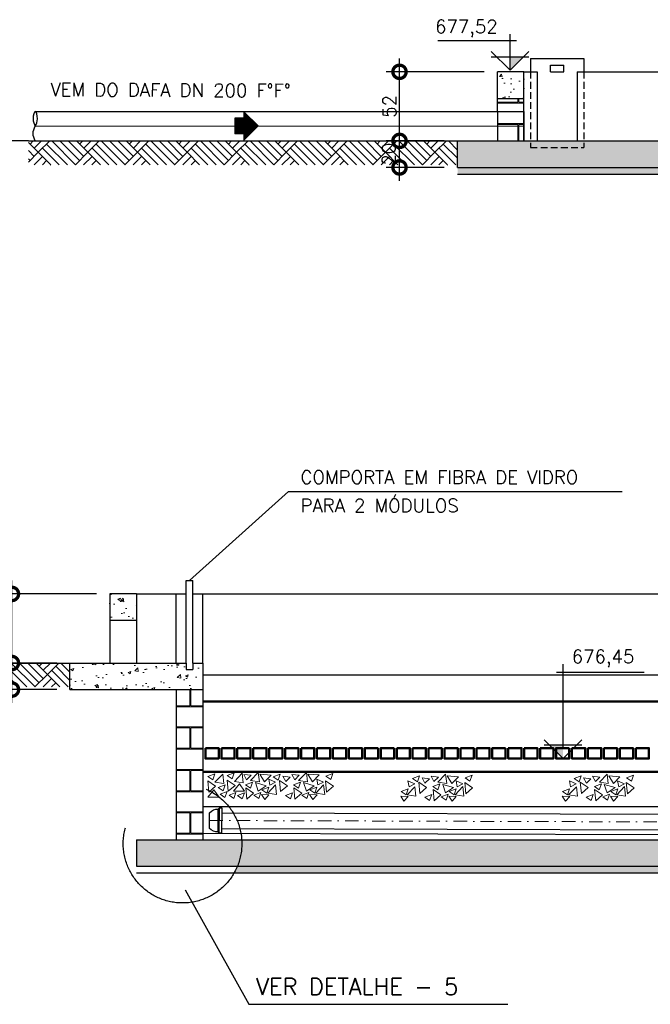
# Model space of a CAD drawing. Header units: millimetres. Extents: x 6229 to 11806, y 4271 to 11505.
# Tile 6 of 25: x 7384 to 7859, y 5530 to 6271. Entities that reach past the tile are written whole.
import ezdxf

# ---------------------------------------------------------------- set-up
doc = ezdxf.new("R2010")
doc.units = ezdxf.units.MM
doc.header["$LTSCALE"] = 8
doc.header["$MEASUREMENT"] = 0
for name, pattern in [('DASHDOT', [25.4, 12.7, -6.35, 0, -6.35]), ('DASHED', [0.75, 0.5, -0.25]), ('HIDDEN', [9.525, 6.35, -3.175])]:
    doc.linetypes.add(name, pattern=pattern)
doc.layers.get('Defpoints').update_dxf_attribs({"color": 200})
for name, color, linetype in [('-HACHURA', 7, 'Continuous'), ('COTAS', 16, 'Continuous'), ('DIM', 7, 'Continuous'), ('ELEVAÇÃO', 2, 'Continuous'), ('ESTRUTURA', 6, 'Continuous'), ('FLUXO', 7, 'Continuous'), ('LAYER3', 3, 'Continuous'), ('LFINA', 3, 'Continuous'), ('LIMHATRA', 2, 'HIDDEN'), ('NA', 130, 'Continuous'), ('RELAÇÀO', 2, 'Continuous'), ('TERRENO', 1, 'Continuous'), ('TEXTO', 2, 'Continuous')]:
    doc.layers.add(name, color=color, linetype=linetype)
for name, color, linetype, lineweight in [('-TIJOLO', 9, 'Continuous', 9), ('BAR-EIXOS', 7, 'DASHDOT', 20), ('BAR-PECAS', 2, 'Continuous', 30), ('CONCRETO', 3, 'Continuous', 9), ('PAREDE4', 3, 'Continuous', 50)]:
    doc.layers.add(name, color=color, linetype=linetype, lineweight=lineweight)
doc.styles.add('ROMANS', font='ROMANS.shx')
doc.dimstyles.new('DIM50', dxfattribs={"dimscale": 0, "dimtxt": 10, "dimasz": 20, "dimexe": 10, "dimexo": 10, "dimgap": 2.5, "dimtad": 1, "dimdec": 0, "dimtxsty": 'ROMANS', "dimblk": 'ARCHTICK', "dimblk1": 'DOTSMALL', "dimblk2": 'DOTSMALL', "dimsah": 1, "dimcen": 2.5, "dimdle": 10, "dimclrd": 7, "dimclre": 7, "dimclrt": 2, "dimazin": 0, "dimtfac": 1, "dimtdec": 0, "dimtmove": 2, "dimatfit": 3, "dimldrblk": 'ARCHTICK', "dimfxl": 0, "dimarcsym": 0})
pattern_1 = [(50, (577.26, -1736.82), (21.517805, -1.882564), [2.25, -24.75]), (355, (577.26, -1736.82), (-4.16254, 22.565764), [1.8, -19.8]), (100.4514, (579.053, -1736.976), (17.35528, 20.683186), [1.912206, -21.034263]), (46.1842, (577.26, -1730.82), (32.01723, -4.96557), [3.375, -37.125]), (96.6356, (579.928, -1731.233), (28.03988, 29.22354), [2.86831, -31.55139]), (351.1842, (577.26, -1730.82), (28.03986, 29.22356), [2.7, -29.7]), (21, (580.26, -1732.32), (17.907212, -12.078567), [2.25, -24.75]), (326, (580.26, -1732.32), (7.29946, 21.7545), [1.8, -19.8]), (71.4514, (581.752, -1733.326), (25.20668, 9.675915), [1.912206, -21.034263]), (37.5, (577.26, -1736.8196), (0.3647957, 9.9868156), [0, -19.56, 0, -20.1, 0, -19.875]), (7.5, (577.26, -1736.82), (7.892086, 11.832351), [0, -11.46, 0, -19.11, 0, -7.575]), (327.5, (570.57, -1736.8196), (16.014673, -0.676646), [0, -7.5, 0, -23.4, 0, -31.05]), (317.5, (567.57, -1736.82), (17.495585, 3.00315), [0, -9.75, 0, -15.54, 0, -22.05])]
pattern_2 = [(50, (0, 0), (21.517805, -1.882564), [2.25, -24.75]), (355, (0, 0), (-4.16254, 22.565764), [1.8, -19.8]), (100.4514, (1.793, -0.157), (17.35528, 20.683186), [1.912206, -21.034263]), (46.1842, (0, 6), (32.01723, -4.96557), [3.375, -37.125]), (96.6356, (2.668, 5.586), (28.03988, 29.22354), [2.86831, -31.55139]), (351.1842, (0, 6), (28.03986, 29.22356), [2.7, -29.7]), (21, (3, 4.5), (17.907212, -12.078567), [2.25, -24.75]), (326, (3, 4.5), (7.29946, 21.7545), [1.8, -19.8]), (71.4514, (4.492, 3.493), (25.20668, 9.675915), [1.912206, -21.034263]), (37.5, (0, 0), (0.3647957, 9.9868156), [0, -19.56, 0, -20.1, 0, -19.875]), (7.5, (0, 0), (7.892086, 11.832351), [0, -11.46, 0, -19.11, 0, -7.575]), (327.5, (-6.69, 0), (16.014673, -0.676646), [0, -7.5, 0, -23.4, 0, -31.05]), (317.5, (-9.69, 0), (17.495585, 3.00315), [0, -9.75, 0, -15.54, 0, -22.05])]

# ---------------------------------------------------------------- blocks, each defined once
blk = doc.blocks.new('_DOTSMALL')
at = {"color": 0, "linetype": 'ByBlock', "const_width": 0.5}
blk.add_lwpolyline([(-0.0625, 0, 1), (0.0625, 0, 1)], format="xyb", close=True, dxfattribs=at)
blk = doc.blocks.new('*D107')
at = {"layer": 'Defpoints', "color": 0}
for p in [(7670.24, 6231.64), (7743.92, 6231.64), (7713.92, 6179.64)]:
    blk.add_point(p, dxfattribs=at)
at = {"layer": 'DIM', "color": 7, "lineweight": -2}
for p, q in [((7670.24, 6169.64), (7670.24, 6241.64)), ((7733.92, 6231.64), (7660.24, 6231.64)), ((7703.92, 6179.64), (7660.24, 6179.64))]:
    blk.add_line(p, q, dxfattribs=at)
at = {"layer": 'DIM', "color": 7, "lineweight": -2, "xscale": 20, "yscale": 20, "zscale": 20}
for p, rotation in [((7670.24, 6231.64), 90), ((7670.24, 6179.64), 270)]:
    blk.add_blockref('_DOTSMALL', p, dxfattribs=dict(at, rotation=rotation))
at = {"layer": 'DIM', "color": 2, "insert": (7662.74, 6205.64), "char_height": 10, "attachment_point": 5, "rotation": 90, "style": 'ROMANS'}
blk.add_mtext('52', dxfattribs=at)
blk = doc.blocks.new('_ArchTick')
at = {"layer": 'COTAS', "color": 0, "const_width": 0.15}
blk.add_lwpolyline([(-0.5, -0.5), (0.5, 0.5)], dxfattribs=at)
blk = doc.blocks.new('*D108')
at = {"layer": 'Defpoints', "color": 0}
for p in [(7670.24, 6179.64), (7713.92, 6179.64), (7713.92, 6159.64)]:
    blk.add_point(p, dxfattribs=at)
at = {"layer": 'DIM', "color": 7, "lineweight": -2}
for p, q in [((7670.24, 6149.64), (7670.24, 6189.64)), ((7703.92, 6179.64), (7660.24, 6179.64)), ((7703.92, 6159.64), (7660.24, 6159.64))]:
    blk.add_line(p, q, dxfattribs=at)
at = {"layer": 'DIM', "color": 7, "lineweight": -2, "xscale": 20, "yscale": 20, "zscale": 20}
for p, rotation in [((7670.24, 6179.64), 90), ((7670.24, 6159.64), 270)]:
    blk.add_blockref('_DOTSMALL', p, dxfattribs=dict(at, rotation=rotation))
at = {"layer": 'DIM', "color": 2, "insert": (7662.26, 6169.64), "char_height": 10, "attachment_point": 5, "rotation": 90, "style": 'ROMANS'}
blk.add_mtext('20', dxfattribs=at)
blk = doc.blocks.new('*D109')
at = {"layer": 'Defpoints', "color": 0}
for p in [(7378.4, 5838.59), (7452.09, 5838.59), (7422.09, 5786.59)]:
    blk.add_point(p, dxfattribs=at)
at = {"layer": 'DIM', "color": 7, "lineweight": -2}
for p, q in [((7378.4, 5776.59), (7378.4, 5848.59)), ((7442.09, 5838.59), (7368.4, 5838.59)), ((7412.09, 5786.59), (7368.4, 5786.59))]:
    blk.add_line(p, q, dxfattribs=at)
at = {"layer": 'DIM', "color": 7, "lineweight": -2, "xscale": 20, "yscale": 20, "zscale": 20}
for p, rotation in [((7378.4, 5838.59), 90), ((7378.4, 5786.59), 270)]:
    blk.add_blockref('_DOTSMALL', p, dxfattribs=dict(at, rotation=rotation))
at = {"layer": 'DIM', "color": 2, "insert": (7370.9, 5812.59), "char_height": 10, "attachment_point": 5, "rotation": 90, "style": 'ROMANS'}
blk.add_mtext('52', dxfattribs=at)
blk = doc.blocks.new('*D110')
at = {"layer": 'Defpoints', "color": 0}
for p in [(7378.4, 5786.59), (7422.09, 5786.59), (7422.09, 5766.59)]:
    blk.add_point(p, dxfattribs=at)
at = {"layer": 'DIM', "color": 7, "lineweight": -2}
for p, q in [((7378.4, 5756.59), (7378.4, 5796.59)), ((7412.09, 5786.59), (7368.4, 5786.59)), ((7412.09, 5766.59), (7368.4, 5766.59))]:
    blk.add_line(p, q, dxfattribs=at)
at = {"layer": 'DIM', "color": 7, "lineweight": -2, "xscale": 20, "yscale": 20, "zscale": 20}
for p, rotation in [((7378.4, 5786.59), 90), ((7378.4, 5766.59), 270)]:
    blk.add_blockref('_DOTSMALL', p, dxfattribs=dict(at, rotation=rotation))
at = {"layer": 'DIM', "color": 2, "insert": (7370.43, 5776.59), "char_height": 10, "attachment_point": 5, "rotation": 90, "style": 'ROMANS'}
blk.add_mtext('20', dxfattribs=at)
blk = doc.blocks.new('A$C26ED7CE0')
for p, q in [((0.1661, 0.1761), (0.0461, 0.1761)), ((0.0461, 0.1061), (0.0461, 0.1761)), ((0.1661, 0.1061), (0.1661, 0.1761)), ((0.1061, 0), (0, 0.1061)), ((0.0461, 0.1061), (0, 0.1061)), ((0.1061, 0), (0.2121, 0.1061)), ((0.2121, 0.1061), (0.1661, 0.1061))]:
    blk.add_line(p, q)
at = {"color": 0}
for p, q in [((0.1632, 0.0571), (0.0461, 0.1742)), ((0.1614, 0.0553), (0.0461, 0.1707)), ((0.1596, 0.0536), (0.0461, 0.1671)), ((0.1579, 0.0518), (0.0461, 0.1636)), ((0.1561, 0.05), (0.0461, 0.1601)), ((0.1543, 0.0483), (0.0461, 0.1565)), ((0.1526, 0.0465), (0.0461, 0.153)), ((0.1508, 0.0447), (0.0461, 0.1495)), ((0.1649, 0.0589), (0.0478, 0.1761)), ((0.1667, 0.0606), (0.0513, 0.1761)), ((0.1685, 0.0624), (0.0548, 0.1761)), ((0.1702, 0.0642), (0.0584, 0.1761)), ((0.172, 0.0659), (0.0619, 0.1761)), ((0.1738, 0.0677), (0.0654, 0.1761)), ((0.1755, 0.0695), (0.069, 0.1761)), ((0.1773, 0.0712), (0.0725, 0.1761)), ((0.1791, 0.073), (0.076, 0.1761)), ((0.1809, 0.0748), (0.0796, 0.1761)), ((0.1826, 0.0766), (0.0831, 0.1761)), ((0.1844, 0.0783), (0.0866, 0.1761)), ((0.1862, 0.0801), (0.0902, 0.1761)), ((0.1879, 0.0819), (0.0937, 0.1761)), ((0.1661, 0.1072), (0.0972, 0.1761)), ((0.1661, 0.1108), (0.1008, 0.1761)), ((0.1661, 0.1143), (0.1043, 0.1761)), ((0.1661, 0.1179), (0.1079, 0.1761)), ((0.1661, 0.1214), (0.1114, 0.1761)), ((0.1661, 0.1249), (0.1149, 0.1761)), ((0.1661, 0.1285), (0.1185, 0.1761)), ((0.1661, 0.132), (0.122, 0.1761)), ((0.1661, 0.1355), (0.1255, 0.1761)), ((0.1661, 0.1391), (0.1291, 0.1761)), ((0.1661, 0.1426), (0.1326, 0.1761)), ((0.1661, 0.1461), (0.1361, 0.1761)), ((0.1661, 0.1497), (0.1397, 0.1761)), ((0.1661, 0.1532), (0.1432, 0.1761)), ((0.1661, 0.1567), (0.1467, 0.1761)), ((0.1661, 0.1603), (0.1503, 0.1761)), ((0.1661, 0.1638), (0.1538, 0.1761)), ((0.1661, 0.1674), (0.1574, 0.1761)), ((0.1661, 0.1709), (0.1609, 0.1761)), ((0.1661, 0.1744), (0.1644, 0.1761)), ((0.1066, 0.0005), (0.0011, 0.1061)), ((0.1084, 0.0023), (0.0046, 0.1061)), ((0.1101, 0.0041), (0.0081, 0.1061)), ((0.1119, 0.0058), (0.0117, 0.1061)), ((0.1137, 0.0076), (0.0152, 0.1061)), ((0.1154, 0.0094), (0.0188, 0.1061)), ((0.1172, 0.0111), (0.0223, 0.1061)), ((0.119, 0.0129), (0.0258, 0.1061)), ((0.1207, 0.0147), (0.0294, 0.1061)), ((0.1225, 0.0164), (0.0329, 0.1061)), ((0.1243, 0.0182), (0.0364, 0.1061)), ((0.1261, 0.02), (0.04, 0.1061)), ((0.1278, 0.0218), (0.0435, 0.1061)), ((0.149, 0.043), (0.0461, 0.1459)), ((0.1473, 0.0412), (0.0461, 0.1424)), ((0.1455, 0.0394), (0.0461, 0.1389)), ((0.1437, 0.0377), (0.0461, 0.1353)), ((0.142, 0.0359), (0.0461, 0.1318)), ((0.1402, 0.0341), (0.0461, 0.1283)), ((0.1384, 0.0324), (0.0461, 0.1247)), ((0.1367, 0.0306), (0.0461, 0.1212)), ((0.1349, 0.0288), (0.0461, 0.1176)), ((0.1331, 0.0271), (0.0461, 0.1141)), ((0.1314, 0.0253), (0.0461, 0.1106)), ((0.1296, 0.0235), (0.0461, 0.107)), ((0.1897, 0.0836), (0.1672, 0.1061)), ((0.1915, 0.0854), (0.1708, 0.1061)), ((0.1932, 0.0872), (0.1743, 0.1061)), ((0.195, 0.0889), (0.1779, 0.1061)), ((0.1968, 0.0907), (0.1814, 0.1061)), ((0.1985, 0.0925), (0.1849, 0.1061)), ((0.2003, 0.0942), (0.1885, 0.1061)), ((0.2021, 0.096), (0.192, 0.1061))]:
    blk.add_line(p, q, dxfattribs=at)

msp = doc.modelspace()

# ---------------------------------------------------------------- hatches: boundary and pattern name
at = {"layer": '-TIJOLO'}
h = msp.add_hatch(dxfattribs=at)
h.set_pattern_fill('AR-B816C', color=256, scale=2, style=0)
h.paths.add_polyline_path([(7763.92, 6211.64), (7743.92, 6211.64), (7743.92, 6179.64), (7763.92, 6179.64)])
h = msp.add_hatch(dxfattribs=at)
h.set_pattern_fill('AR-B816C', color=256, scale=2, style=0)
h.set_pattern_definition([(0, (-3831, -3014.31), (16, 16), [31.25, -0.75]), (0, (-3847, -3013.56), (16, 16), [31.25, -0.75]), (90, (-3831, -3014.31), (-16, 16), [-16.75, 15.25]), (90, (-3831.75, -3014.31), (-16, 16), [-16.75, 15.25])])
h.paths.add_polyline_path([(7522.09, 5766.59), (7502.09, 5766.59), (7502.09, 5653.59), (7522.09, 5653.59)])
at = {"layer": 'CONCRETO'}
h = msp.add_hatch(dxfattribs=at)
h.set_pattern_fill('AR-CONC', color=256, scale=3, style=0)
h.set_pattern_definition(pattern_1)
h.paths.add_polyline_path([(7743.92, 6211.64), (7763.92, 6211.64), (7763.92, 6231.64), (7743.92, 6231.64)])
h = msp.add_hatch(dxfattribs=at)
h.set_pattern_fill('AR-CONC', color=256, scale=3, style=0)
h.set_pattern_definition([(50, (-827.74, -1736.82), (21.517805, -1.882564), [2.25, -24.75]), (355, (-827.74, -1736.82), (-4.16254, 22.565764), [1.8, -19.8]), (100.4514, (-825.947, -1736.976), (17.35528, 20.683186), [1.912206, -21.034263]), (46.1842, (-827.74, -1730.82), (32.01723, -4.96557), [3.375, -37.125]), (96.6356, (-825.072, -1731.233), (28.03988, 29.223536), [2.86831, -31.55139]), (351.1842, (-827.74, -1730.82), (28.03986, 29.22356), [2.7, -29.7]), (21, (-824.74, -1732.32), (17.907212, -12.078567), [2.25, -24.75]), (326, (-824.74, -1732.32), (7.29946, 21.7545), [1.8, -19.8]), (71.4514, (-823.248, -1733.326), (25.20668, 9.675915), [1.912206, -21.034263]), (37.5, (-827.74, -1736.8196), (0.3647957, 9.9868156), [0, -19.56, 0, -20.1, 0, -19.875]), (7.5, (-827.74, -1736.82), (7.892086, 11.832351), [0, -11.46, 0, -19.11, 0, -7.575]), (327.5, (-834.43, -1736.8196), (16.014673, -0.676646), [0, -7.5, 0, -23.4, 0, -31.05]), (317.5, (-837.43, -1736.82), (17.495585, 3.00315), [0, -9.75, 0, -15.54, 0, -22.05])])
h.paths.add_polyline_path([(9118.92, 6179.64), (9118.92, 6159.64), (7713.92, 6159.64), (7713.92, 6179.64)])
h = msp.add_hatch(dxfattribs=at)
h.set_pattern_fill('AR-CONC', scale=3, style=0)
h.set_pattern_definition(pattern_1)
h.paths.add_polyline_path([(8363.92, 6159.64), (7713.92, 6159.64), (7713.92, 6154.64), (8363.92, 6154.64)])
h = msp.add_hatch(dxfattribs=at)
h.set_pattern_fill('AR-CONC', color=256, scale=3, style=0)
h.set_pattern_definition([(50, (-2444.575, -2272.175), (21.517805, -1.882564), [2.25, -24.75]), (355, (-2444.575, -2272.175), (-4.16254, 22.565764), [1.8, -19.8]), (100.4514, (-2442.782, -2272.332), (17.35528, 20.683186), [1.912206, -21.034263]), (46.1842, (-2444.575, -2266.175), (32.01723, -4.96557), [3.375, -37.125]), (96.6356, (-2441.907, -2266.59), (28.03988, 29.223536), [2.86831, -31.55139]), (351.1842, (-2444.575, -2266.175), (28.03986, 29.22356), [2.7, -29.7]), (21, (-2441.575, -2267.675), (17.907212, -12.078567), [2.25, -24.75]), (326, (-2441.575, -2267.675), (7.29946, 21.7545), [1.8, -19.8]), (71.4514, (-2440.083, -2268.682), (25.20668, 9.675915), [1.912206, -21.034263]), (37.5, (-2444.575, -2272.175), (0.3647957, 9.9868156), [0, -19.56, 0, -20.1, 0, -19.875]), (7.5, (-2444.575, -2272.175), (7.892086, 11.832351), [0, -11.46, 0, -19.11, 0, -7.575]), (327.5, (-2451.265, -2272.175), (16.014673, -0.676646), [0, -7.5, 0, -23.4, 0, -31.05]), (317.5, (-2454.265, -2272.175), (17.495585, 3.00315), [0, -9.75, 0, -15.54, 0, -22.05])])
h.paths.add_polyline_path([(7472.09, 5818.59), (7472.09, 5838.59), (7452.09, 5838.59), (7452.09, 5818.59)])
h = msp.add_hatch(dxfattribs=at)
h.set_pattern_fill('AR-CONC', color=256, scale=3, style=0)
h.set_pattern_definition([(50, (-3831, -3014.31), (21.517805, -1.882564), [2.25, -24.75]), (355, (-3831, -3014.31), (-4.16254, 22.565764), [1.8, -19.8]), (100.4514, (-3829.206, -3014.468), (17.35528, 20.683186), [1.912206, -21.034263]), (46.1842, (-3831, -3008.31), (32.01723, -4.96557), [3.375, -37.125]), (96.6356, (-3828.33, -3008.724), (28.03988, 29.223536), [2.86831, -31.55139]), (351.1842, (-3831, -3008.31), (28.03986, 29.22356), [2.7, -29.7]), (21, (-3828, -3009.81), (17.907212, -12.078567), [2.25, -24.75]), (326, (-3828, -3009.81), (7.29946, 21.7545), [1.8, -19.8]), (71.4514, (-3826.507, -3010.817), (25.20668, 9.675915), [1.912206, -21.034263]), (37.5, (-3830.999, -3014.311), (0.3647957, 9.9868156), [0, -19.56, 0, -20.1, 0, -19.875]), (7.5, (-3830.999, -3014.311), (7.892086, 11.832351), [0, -11.46, 0, -19.11, 0, -7.575]), (327.5, (-3837.689, -3014.311), (16.014673, -0.676646), [0, -7.5, 0, -23.4, 0, -31.05]), (317.5, (-3840.69, -3014.31), (17.495585, 3.00315), [0, -9.75, 0, -15.54, 0, -22.05])])
h.paths.add_polyline_path([(7522.09, 5786.59), (7422.09, 5786.59), (7422.09, 5766.59), (7522.09, 5766.59)])
h = msp.add_hatch(dxfattribs=at)
h.set_pattern_fill('AR-CONC', color=256, scale=3, style=0)
h.set_pattern_definition(pattern_2)
h.paths.add_polyline_path([(9072.09, 5653.59), (7551.38, 5653.59, -0.016833), (7551.48, 5650.59, -0.097977), (7548.12, 5633.59), (9072.09, 5633.59)])
h.paths.add_polyline_path([(7551.48, 5650.59, 0.016833), (7551.38, 5653.59), (7472.09, 5653.59), (7472.09, 5633.59), (7548.12, 5633.59, 0.097977)])
h = msp.add_hatch(dxfattribs=at)
h.set_pattern_fill('AR-CONC', scale=3, style=0)
h.set_pattern_definition(pattern_2)
h.paths.add_polyline_path([(9072.09, 5633.59), (7548.12, 5633.59, -0.031176), (7545.68, 5628.59), (9072.09, 5628.59)])
at = {"layer": 'ELEVAÇÃO'}
for points in [[(7753.43, 6242.94), (7763.58, 6242.94), (7753.43, 6232.8)], [(7793.4, 5724.74), (7783.25, 5724.74), (7793.4, 5714.59)]]:
    msp.add_hatch(color=256, dxfattribs=at).paths.add_polyline_path(points)
at = {"layer": 'TERRENO'}
h = msp.add_hatch(dxfattribs=at)
h.set_pattern_fill('AR-PARQ1', scale=2.2, angle=45, style=0)
h.set_pattern_definition([(135, (-11288.055, -567.974), (-37.335238, 4e-15), [26.4, -26.4]), (135, (-11284.944, -564.863), (-37.335238, 4e-15), [26.4, -26.4]), (135, (-11281.832, -561.752), (-37.335238, 4e-15), [26.4, -26.4]), (135, (-11278.72, -558.64), (-37.335238, 4e-15), [26.4, -26.4]), (135, (-11275.61, -555.53), (-37.335238, 4e-15), [26.4, -26.4]), (135, (-11272.498, -552.418), (-37.335238, 4e-15), [26.4, -26.4]), (135, (-11269.387, -549.306), (-37.335238, 4e-15), [26.4, -26.4]), (45, (-11306.722, -549.306), (37.335238, -4e-15), [26.4, -26.4]), (45, (-11309.834, -546.195), (37.335238, -4e-15), [26.4, -26.4]), (45, (-11312.945, -543.084), (37.335238, -4e-15), [26.4, -26.4]), (45, (-11316.056, -539.973), (37.335238, -4e-15), [26.4, -26.4]), (45, (-11319.167, -536.861), (37.335238, -4e-15), [26.4, -26.4]), (45, (-11322.28, -533.75), (37.335238, -4e-15), [26.4, -26.4]), (45, (-11325.39, -530.64), (37.335238, -4e-15), [26.4, -26.4])])
h.paths.add_polyline_path([(7519.05, 6179.64), (7519.05, 6179.64), (7519.05, 6179.64), (7390.77, 6179.64), (7390.77, 6161.64), (7713.92, 6161.64), (7713.92, 6179.64)])
h = msp.add_hatch(dxfattribs=at)
h.set_pattern_fill('AR-PARQ1', scale=2.2, angle=45, style=0)
h.set_pattern_definition([(135, (-11579.89, -961.022), (-37.335238, 4e-15), [26.4, -26.4]), (135, (-11576.78, -957.91), (-37.335238, 4e-15), [26.4, -26.4]), (135, (-11573.668, -954.8), (-37.335238, 4e-15), [26.4, -26.4]), (135, (-11570.556, -951.689), (-37.335238, 4e-15), [26.4, -26.4]), (135, (-11567.445, -948.577), (-37.335238, 4e-15), [26.4, -26.4]), (135, (-11564.334, -945.466), (-37.335238, 4e-15), [26.4, -26.4]), (135, (-11561.223, -942.355), (-37.335238, 4e-15), [26.4, -26.4]), (45, (-11598.558, -942.355), (37.335238, -4e-15), [26.4, -26.4]), (45, (-11601.67, -939.244), (37.335238, -4e-15), [26.4, -26.4]), (45, (-11604.78, -936.132), (37.335238, -4e-15), [26.4, -26.4]), (45, (-11607.892, -933.02), (37.335238, -4e-15), [26.4, -26.4]), (45, (-11611.003, -929.91), (37.335238, -4e-15), [26.4, -26.4]), (45, (-11614.114, -926.798), (37.335238, -4e-15), [26.4, -26.4]), (45, (-11617.225, -923.687), (37.335238, -4e-15), [26.4, -26.4])])
h.paths.add_polyline_path([(7227.21, 5786.59), (7227.21, 5786.59), (7227.21, 5786.59), (7098.93, 5786.59), (7098.93, 5768.59), (7422.09, 5768.59), (7422.09, 5786.59)])

# ---------------------------------------------------------------- linework, layer by layer
at = {"layer": '-HACHURA'}
msp.add_line((7522.09, 5658.59), (9022.09, 5653.91), dxfattribs=at)
at = {"layer": 'BAR-EIXOS', "ltscale": 10}
msp.add_line((7395.95, 6190.74), (7763.92, 6190.74), dxfattribs=at)
at = {"layer": 'BAR-EIXOS'}
for q in [(7536.92, 5668), (7536.32, 5668)]:
    msp.add_line((7527.12, 5668.03), q, dxfattribs=at)
at = {"layer": 'BAR-EIXOS', "ltscale": 0.1}
msp.add_line((7527.12, 5668.03), (8127.12, 5666.15), dxfattribs=at)
at = {"layer": 'BAR-PECAS', "color": 3, "linetype": 'ByBlock'}
for p, q in [((7768.92, 6241.64), (7808.92, 6241.64)), ((7768.92, 6241.64), (7768.92, 6231.64)), ((7783.92, 6231.64), (7783.92, 6236.64)), ((7783.92, 6236.64), (7793.92, 6236.64)), ((7783.92, 6231.64), (7793.92, 6231.64))]:
    msp.add_line(p, q, dxfattribs=at)
at = {"layer": 'BAR-PECAS', "color": 3}
msp.add_line((7808.92, 6241.64), (7808.92, 6231.64), dxfattribs=at)
at = {"layer": 'BAR-PECAS'}
for p, q in [((7533.68, 5659.39), (7533.74, 5676.62)), ((7534.52, 5658.55), (7534.58, 5677.45)), ((7536.34, 5673.9), (8127.14, 5672.05)), ((7536.31, 5662.1), (8127.1, 5660.25))]:
    msp.add_line(p, q, dxfattribs=at)
at = {"layer": 'BAR-PECAS', "ltscale": 12}
for points in [[(7395.95, 6201.84), (7763.92, 6201.84), (7763.92, 6179.64)], [(7395.98, 6179.64), (7763.92, 6179.64)]]:
    msp.add_lwpolyline(points, dxfattribs=at)
at = {"layer": 'BAR-PECAS'}
msp.add_lwpolyline([(7527.14, 5673.93, -0.214214), (7533.74, 5676.62), (7534.58, 5677.45), (7536.35, 5677.45), (7536.29, 5658.55), (7534.52, 5658.55), (7533.68, 5659.39, -0.214214), (7527.11, 5662.13)], format="xyb", close=True, dxfattribs=at)
at = {"layer": 'BAR-PECAS', "ltscale": 12}
msp.add_spline([(7395.95, 6179.64), (7394.33, 6185.19), (7395.95, 6190.74), (7397.57, 6196.29), (7395.95, 6201.84), (7394.33, 6196.29), (7395.95, 6190.74)], degree=3, dxfattribs=at)
at = {"layer": 'CONCRETO', "color": 7}
for points in [[(7525.81, 5701.18), (7531.07, 5703.16), (7529.54, 5698.67)], [(7531.26, 5696.85), (7537.09, 5702.93), (7537.92, 5695.82)], [(7540.44, 5701.84), (7545.7, 5703.82), (7544.17, 5699.33)], [(7545.89, 5697.51), (7551.72, 5703.59), (7552.55, 5696.48)], [(7552.89, 5702.63), (7558.47, 5702.05), (7555.1, 5698.72)], [(7558.06, 5698.17), (7563.89, 5704.24), (7564.71, 5697.13)], [(7565.1, 5702.91), (7573.5, 5702.28), (7568.54, 5697.12)], [(7575.17, 5700.99), (7580.43, 5702.96), (7578.89, 5698.47)], [(7582.34, 5701.35), (7587.92, 5700.77), (7584.54, 5697.44)], [(7589.11, 5702.65), (7594.69, 5702.07), (7591.31, 5698.74)], [(7594.27, 5698.19), (7600.1, 5704.27), (7600.93, 5697.16)], [(7601.32, 5702.93), (7609.72, 5702.3), (7604.76, 5697.14)], [(7614.73, 5701.49), (7619.98, 5703.47), (7618.45, 5698.98)], [(7680.02, 5699.7), (7685.27, 5701.68), (7683.74, 5697.19)], [(7687.18, 5700.06), (7692.77, 5699.48), (7689.39, 5696.15)], [(7693.95, 5701.36), (7699.54, 5700.78), (7696.16, 5697.45)], [(7699.12, 5696.91), (7704.95, 5702.98), (7705.78, 5695.87)], [(7706.17, 5701.65), (7714.56, 5701.02), (7709.6, 5695.86)], [(7719.57, 5700.21), (7724.83, 5702.19), (7723.29, 5697.7)], [(7801.67, 5699.7), (7806.93, 5701.68), (7805.4, 5697.19)], [(7808.84, 5700.06), (7814.42, 5699.48), (7811.05, 5696.15)], [(7815.61, 5701.36), (7821.19, 5700.78), (7817.82, 5697.45)], [(7820.77, 5696.91), (7826.6, 5702.98), (7827.43, 5695.87)], [(7827.82, 5701.65), (7836.22, 5701.02), (7831.26, 5695.86)], [(7841.23, 5700.21), (7846.48, 5702.19), (7844.95, 5697.7)], [(7526.64, 5689.45), (7525.82, 5697.83), (7531.76, 5693.83)], [(7533.7, 5692.97), (7538.96, 5694.95), (7537.43, 5690.46)], [(7541.27, 5690.11), (7540.45, 5698.49), (7546.39, 5694.49)], [(7553.57, 5690.17), (7545.15, 5690.1), (7549.66, 5695.66)], [(7554.25, 5694.94), (7559.51, 5696.92), (7557.97, 5692.43)], [(7555.25, 5684.18), (7554.44, 5692.57), (7560.37, 5688.57)], [(7561.69, 5696.52), (7569.79, 5694.21), (7563.89, 5690.15)], [(7566.58, 5691.15), (7571.84, 5693.13), (7570.31, 5688.64)], [(7571.06, 5688.7), (7576.89, 5694.78), (7577.72, 5687.67)], [(7571.71, 5699.16), (7576.82, 5696.84), (7572.57, 5694.75)], [(7580.66, 5689.76), (7579.85, 5698.14), (7585.78, 5694.14)], [(7590.47, 5694.96), (7595.72, 5696.94), (7594.19, 5692.45)], [(7591.47, 5684.21), (7590.65, 5692.59), (7596.59, 5688.59)], [(7597.91, 5696.54), (7606.01, 5694.23), (7600.11, 5690.17)], [(7602.8, 5691.18), (7608.06, 5693.15), (7606.52, 5688.66)], [(7607.28, 5688.73), (7613.11, 5694.8), (7613.94, 5687.69)], [(7607.92, 5699.18), (7613.04, 5696.86), (7608.78, 5694.77)], [(7615.29, 5689.42), (7614.48, 5697.8), (7620.41, 5693.8)], [(7675.91, 5687.42), (7681.74, 5693.5), (7682.56, 5686.39)], [(7676.55, 5697.87), (7681.67, 5695.55), (7677.41, 5693.46)], [(7685.51, 5688.48), (7684.69, 5696.86), (7690.63, 5692.86)], [(7695.31, 5693.68), (7700.57, 5695.66), (7699.04, 5691.17)], [(7702.75, 5695.26), (7710.85, 5692.95), (7704.96, 5688.89)], [(7712.12, 5687.44), (7717.95, 5693.52), (7718.78, 5686.41)], [(7712.77, 5697.89), (7717.88, 5695.58), (7713.63, 5693.49)], [(7720.14, 5688.14), (7719.32, 5696.52), (7725.26, 5692.52)], [(7797.56, 5687.42), (7803.39, 5693.5), (7804.22, 5686.39)], [(7798.21, 5697.87), (7803.32, 5695.55), (7799.07, 5693.46)], [(7807.16, 5688.48), (7806.35, 5696.86), (7812.28, 5692.86)], [(7816.97, 5693.68), (7822.23, 5695.66), (7820.69, 5691.17)], [(7824.41, 5695.26), (7832.51, 5692.95), (7826.61, 5688.89)], [(7833.78, 5687.44), (7839.61, 5693.52), (7840.44, 5686.41)], [(7834.43, 5697.89), (7839.54, 5695.58), (7835.28, 5693.49)], [(7841.79, 5688.14), (7840.98, 5696.52), (7846.91, 5692.52)], [(7534.42, 5685.66), (7526, 5685.58), (7530.51, 5691.14)], [(7535.1, 5687.88), (7540.36, 5689.85), (7538.82, 5685.37)], [(7541.84, 5687.06), (7547.1, 5689.03), (7545.56, 5684.54)], [(7548.14, 5686.84), (7553.4, 5688.82), (7551.86, 5684.33)], [(7560.5, 5687.05), (7565.75, 5689.02), (7564.22, 5684.53)], [(7566.3, 5687.67), (7571.91, 5687.46), (7568.75, 5683.91)], [(7584.36, 5686.87), (7589.61, 5688.84), (7588.08, 5684.35)], [(7596.71, 5687.07), (7601.97, 5689.05), (7600.44, 5684.56)], [(7602.51, 5687.7), (7608.12, 5687.48), (7604.97, 5683.94)], [(7671.14, 5686.39), (7676.75, 5686.17), (7673.6, 5682.63)], [(7671.43, 5689.87), (7676.68, 5691.85), (7675.15, 5687.36)], [(7689.2, 5685.58), (7694.46, 5687.56), (7692.93, 5683.07)], [(7696.32, 5682.92), (7695.5, 5691.3), (7701.43, 5687.3)], [(7701.56, 5685.78), (7706.82, 5687.76), (7705.28, 5683.27)], [(7707.36, 5686.41), (7712.97, 5686.2), (7709.82, 5682.65)], [(7707.65, 5689.89), (7712.9, 5691.87), (7711.37, 5687.38)], [(7792.8, 5686.39), (7798.41, 5686.17), (7795.25, 5682.63)], [(7793.08, 5689.87), (7798.34, 5691.85), (7796.81, 5687.36)], [(7810.86, 5685.58), (7816.12, 5687.56), (7814.58, 5683.07)], [(7817.97, 5682.92), (7817.16, 5691.3), (7823.09, 5687.3)], [(7823.22, 5685.78), (7828.47, 5687.76), (7826.94, 5683.27)], [(7829.01, 5686.41), (7834.63, 5686.2), (7831.47, 5682.65)], [(7829.3, 5689.89), (7834.56, 5691.87), (7833.03, 5687.38)]]:
    msp.add_lwpolyline(points, close=True, dxfattribs=at)
at = {"layer": 'ELEVAÇÃO', "color": 3, "linetype": 'Continuous'}
for p, q in [((7753.43, 6232.8), (7753.43, 6259.9)), ((7758.43, 6254.9), (7699.11, 6254.9)), ((7753.43, 6232.8), (7739.29, 6246.94)), ((7739.29, 6242.94), (7767.58, 6242.94)), ((7753.43, 6232.8), (7767.58, 6246.94)), ((7793.4, 5722.59), (7793.4, 5785.71)), ((7788.4, 5779.71), (7854.44, 5779.71)), ((7793.4, 5714.59), (7779.25, 5728.74)), ((7807.54, 5724.74), (7779.25, 5724.74)), ((7793.4, 5714.59), (7807.54, 5728.74))]:
    msp.add_line(p, q, dxfattribs=at)
at = {"layer": 'ELEVAÇÃO', "color": 7, "linetype": 'Continuous'}
msp.add_line((7390.77, 6179.64), (7328.28, 6179.64), dxfattribs=at)
at = {"layer": 'ESTRUTURA'}
for p, q in [((7763.92, 6231.64), (7743.92, 6231.64)), ((7743.92, 6201.84), (7743.92, 6231.64)), ((7763.92, 6179.64), (7763.92, 6231.64)), ((7743.92, 6211.64), (7763.92, 6211.64)), ((7713.92, 6159.64), (7713.92, 6179.64)), ((7713.92, 6179.64), (10523.92, 6179.64)), ((7713.92, 6159.64), (10523.92, 6159.64)), ((7452.09, 5838.59), (7452.09, 5786.59)), ((7472.09, 5838.59), (7452.09, 5838.59)), ((7472.09, 5838.59), (7472.09, 5786.59)), ((7472.09, 5818.59), (7452.09, 5818.59)), ((7422.09, 5766.59), (7422.09, 5786.59)), ((7422.09, 5786.59), (7509.59, 5786.59)), ((7509.59, 5786.59), (7509.59, 5781.59)), ((7509.59, 5781.59), (7514.59, 5781.59)), ((7514.59, 5786.59), (7514.59, 5781.59)), ((7514.59, 5786.59), (7522.09, 5786.59)), ((7522.09, 5786.59), (7522.09, 5653.59)), ((7422.09, 5766.59), (7522.09, 5766.59)), ((7502.09, 5766.59), (7502.09, 5653.59)), ((7472.09, 5653.59), (9072.09, 5653.59)), ((7472.09, 5653.59), (7472.09, 5633.59)), ((7472.09, 5633.59), (9072.09, 5633.59))]:
    msp.add_line(p, q, dxfattribs=at)
at = {"layer": 'ESTRUTURA', "color": 2}
for p, q in [((7763.92, 6231.64), (7773.92, 6231.64)), ((7773.92, 6231.64), (7773.92, 6179.64)), ((7803.92, 6231.64), (7803.92, 6179.64)), ((7803.92, 6231.64), (8163.92, 6231.64)), ((7472.09, 5838.59), (7509.59, 5838.59)), ((7502.09, 5786.59), (7502.09, 5838.59)), ((7514.59, 5838.59), (9022.09, 5838.59)), ((7522.09, 5786.59), (7522.09, 5838.59)), ((7522.09, 5678.59), (9022.09, 5678.59))]:
    msp.add_line(p, q, dxfattribs=at)
at = {"layer": 'ESTRUTURA', "linetype": 'DASHED', "ltscale": 20}
msp.add_line((7743.92, 6201.84), (7743.92, 6179.64), dxfattribs=at)
at = {"layer": 'ESTRUTURA', "color": 4}
for p, q in [((7713.92, 6154.64), (10523.92, 6154.64)), ((7472.09, 5628.59), (9072.09, 5628.59))]:
    msp.add_line(p, q, dxfattribs=at)
at = {"layer": 'LAYER3', "color": 3, "linetype": 'ByBlock'}
msp.add_line((7793.92, 6231.64), (7793.92, 6236.64), dxfattribs=at)
at = {"layer": 'LFINA'}
for p, q in [((7509.59, 5848.59), (7514.59, 5848.59)), ((7509.59, 5786.59), (7509.59, 5848.59)), ((7514.59, 5786.59), (7514.59, 5848.59))]:
    msp.add_line(p, q, dxfattribs=at)
at = {"layer": 'LIMHATRA', "color": 7, "linetype": 'HIDDEN', "ltscale": 0.1}
for p, q in [((7768.92, 6231.64), (7768.92, 6174.64)), ((7808.92, 6231.64), (7808.92, 6174.64)), ((7768.92, 6174.64), (7808.92, 6174.64))]:
    msp.add_line(p, q, dxfattribs=at)
at = {"layer": 'LIMHATRA', "color": 4, "ltscale": 3}
msp.add_circle((7506.84, 5650.59), 44.64, dxfattribs=at)
at = {"layer": 'NA'}
msp.add_line((7522.09, 5777.59), (9022.09, 5777.59), dxfattribs=at)
at = {"layer": 'PAREDE4'}
msp.add_line((7522.09, 5757.59), (9022.09, 5757.59), dxfattribs=at)
at = {"layer": 'PAREDE4', "color": 7}
msp.add_line((9022.09, 5704.59), (7522.09, 5704.59), dxfattribs=at)
at = {"layer": 'PAREDE4'}
for points in [[(7524.09, 5722.59), (7524.09, 5714.59), (7534.09, 5714.59), (7534.09, 5722.59), (7524.09, 5722.59)], [(7536.09, 5722.59), (7536.09, 5714.59), (7546.09, 5714.59), (7546.09, 5722.59), (7536.09, 5722.59)], [(7548.09, 5722.59), (7548.09, 5714.59), (7558.09, 5714.59), (7558.09, 5722.59), (7548.09, 5722.59)], [(7560.09, 5722.59), (7560.09, 5714.59), (7570.09, 5714.59), (7570.09, 5722.59), (7560.09, 5722.59)], [(7572.09, 5722.59), (7572.09, 5714.59), (7582.09, 5714.59), (7582.09, 5722.59), (7572.09, 5722.59)], [(7584.09, 5722.59), (7584.09, 5714.59), (7594.09, 5714.59), (7594.09, 5722.59), (7584.09, 5722.59)], [(7596.09, 5722.59), (7596.09, 5714.59), (7606.09, 5714.59), (7606.09, 5722.59), (7596.09, 5722.59)], [(7608.09, 5722.59), (7608.09, 5714.59), (7618.09, 5714.59), (7618.09, 5722.59), (7608.09, 5722.59)], [(7620.09, 5722.59), (7620.09, 5714.59), (7630.09, 5714.59), (7630.09, 5722.59), (7620.09, 5722.59)], [(7632.09, 5722.59), (7632.09, 5714.59), (7642.09, 5714.59), (7642.09, 5722.59), (7632.09, 5722.59)], [(7654.09, 5722.59), (7644.09, 5722.59), (7644.09, 5714.59), (7654.09, 5714.59), (7654.09, 5722.59)], [(7666.09, 5722.59), (7656.09, 5722.59), (7656.09, 5714.59), (7666.09, 5714.59), (7666.09, 5722.59)], [(7668.09, 5722.59), (7668.09, 5714.59), (7678.09, 5714.59), (7678.09, 5722.59), (7668.09, 5722.59)], [(7680.09, 5722.59), (7680.09, 5714.59), (7690.09, 5714.59), (7690.09, 5722.59), (7680.09, 5722.59)], [(7692.09, 5722.59), (7692.09, 5714.59), (7702.09, 5714.59), (7702.09, 5722.59), (7692.09, 5722.59)], [(7704.09, 5722.59), (7704.09, 5714.59), (7714.09, 5714.59), (7714.09, 5722.59), (7704.09, 5722.59)], [(7716.09, 5722.59), (7716.09, 5714.59), (7726.09, 5714.59), (7726.09, 5722.59), (7716.09, 5722.59)], [(7728.09, 5722.59), (7728.09, 5714.59), (7738.09, 5714.59), (7738.09, 5722.59), (7728.09, 5722.59)], [(7750.09, 5722.59), (7740.09, 5722.59), (7740.09, 5714.59), (7750.09, 5714.59), (7750.09, 5722.59)], [(7752.09, 5722.59), (7752.09, 5714.59), (7762.09, 5714.59), (7762.09, 5722.59), (7752.09, 5722.59)], [(7764.09, 5722.59), (7764.09, 5714.59), (7774.09, 5714.59), (7774.09, 5722.59), (7764.09, 5722.59)], [(7776.09, 5722.59), (7776.09, 5714.59), (7786.09, 5714.59), (7786.09, 5722.59), (7776.09, 5722.59)], [(7798.09, 5722.59), (7788.09, 5722.59), (7788.09, 5714.59), (7798.09, 5714.59), (7798.09, 5722.59)], [(7800.09, 5722.59), (7800.09, 5714.59), (7810.09, 5714.59), (7810.09, 5722.59), (7800.09, 5722.59)], [(7812.09, 5722.59), (7812.09, 5714.59), (7822.09, 5714.59), (7822.09, 5722.59), (7812.09, 5722.59)], [(7824.09, 5722.59), (7824.09, 5714.59), (7834.09, 5714.59), (7834.09, 5722.59), (7824.09, 5722.59)], [(7836.09, 5722.59), (7836.09, 5714.59), (7846.09, 5714.59), (7846.09, 5722.59), (7836.09, 5722.59)], [(7848.09, 5722.59), (7848.09, 5714.59), (7858.09, 5714.59), (7858.09, 5722.59), (7848.09, 5722.59)]]:
    msp.add_lwpolyline(points, dxfattribs=at)
at = {"layer": 'RELAÇÀO', "color": 3}
for points in [[(7512.09, 5848.59), (7586.74, 5915.75), (7837.85, 5915.75)], [(7508.74, 5615.82), (7556.67, 5529.67), (7751.74, 5529.67)]]:
    msp.add_lwpolyline(points, dxfattribs=at)
at = {"layer": 'TERRENO'}
for p, q in [((7390.77, 6179.64), (7713.92, 6179.64)), ((7098.93, 5786.59), (7422.09, 5786.59))]:
    msp.add_line(p, q, dxfattribs=at)

# ---------------------------------------------------------------- block references
at = {"layer": 'FLUXO', "xscale": 100, "yscale": 100, "zscale": 100, "rotation": 90.00000003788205}
msp.add_blockref('A$C26ED7CE0', (7563.72, 6180.24), dxfattribs=at)

# ---------------------------------------------------------------- texts
at = {"layer": 'TEXTO', "style": 'ROMANS'}
for s, rotation, p in [('677,52', 0, (7697.01, 6260.7)), ('VEM DO DAFA DN 200 F°F°', 359.7053, (7407.34, 6213.36)), ('COMPORTA EM FIBRA DE VIDRO', 0, (7595.69, 5921.44)), ('PARA 2 MÓDULOS', 0, (7595.69, 5900.08))]:
    msp.add_text(s, height=10, rotation=rotation, dxfattribs=at).set_placement(p)
msp.add_text('676,45', height=10, dxfattribs=at).set_placement((7799.93, 5786.51))
at = {"layer": 'TEXTO', "color": 4, "lineweight": -3, "style": 'ROMANS'}
msp.add_text('VER DETALHE - 5', height=12.5, rotation=0, dxfattribs=at).set_placement((7562.36, 5536.77))

# ---------------------------------------------------------------- dimensions: what is measured, and where the dimension line sits
at = {"layer": 'DIM'}
for base, p1, p2, picture, middle in [((7670.24, 6231.64), (7713.92, 6179.64), (7743.92, 6231.64), '*D107', (7662.74, 6205.64)), ((7378.4, 5838.59), (7422.09, 5786.59), (7452.09, 5838.59), '*D109', (7370.9, 5812.59))]:
    dim = msp.add_linear_dim(base=base, p1=p1, p2=p2, angle=90, dimstyle='DIM50', override={"dimscale": 1}, dxfattribs=at)
    dim.commit()
    dim.dimension.update_dxf_attribs({"geometry": picture, "text_midpoint": middle})
for base, p1, p2, picture, middle in [((7670.24, 6179.64), (7713.92, 6159.64), (7713.92, 6179.64), '*D108', (7662.26, 6169.64)), ((7378.4, 5786.59), (7422.09, 5766.59), (7422.09, 5786.59), '*D110', (7370.43, 5776.59))]:
    dim = msp.add_linear_dim(base=base, p1=p1, p2=p2, angle=90, dimstyle='DIM50', override={"dimscale": 1}, dxfattribs=at)
    dim.commit()
    dim.dimension.update_dxf_attribs({"geometry": picture, "text_midpoint": middle, "dimtype": 160})

doc.saveas('drawing.dxf')
